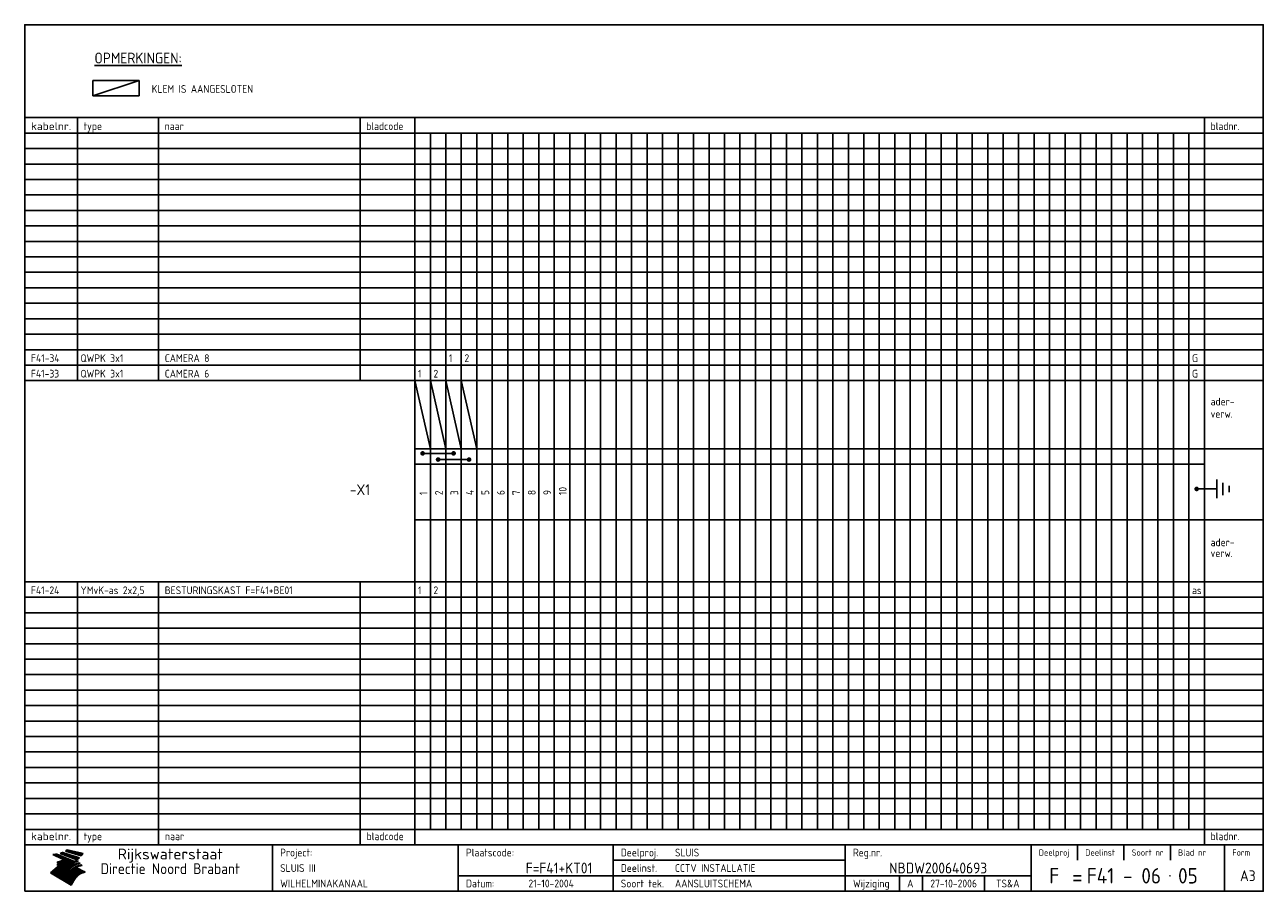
# Model space of a CAD drawing. Extents: x 10 to 410, y 10 to 290.
import ezdxf
from ezdxf.enums import TextEntityAlignment as Align

# ---------------------------------------------------------------- set-up
doc = ezdxf.new("R2010")
doc.units = 0
doc.header["$LTSCALE"] = 10
doc.header["$MEASUREMENT"] = 0
doc.layers.get('0').update_dxf_attribs({"linetype": 'CONTINUOUS'})
for name, color, linetype in [('0-25', 7, 'CONTINUOUS'), ('0-35', 2, 'CONTINUOUS'), ('0-50', 3, 'CONTINUOUS'), ('B-25', 7, 'CONTINUOUS'), ('B-35', 2, 'CONTINUOUS')]:
    doc.layers.add(name, color=color, linetype=linetype)
doc.styles.add('ISO', font='iso.shx')
doc.styles.get("Standard").update_dxf_attribs({"font": 'iso.shx'})

# ---------------------------------------------------------------- blocks, each defined once
blk = doc.blocks.new('KADER-A3')
at = {"layer": '0-25'}
for p, q in [((410, 35), (10, 35)), ((410, 30), (10, 30)), ((350, 25), (350, 20)), ((365, 25), (365, 20)), ((380, 25), (380, 20)), ((200, 20), (275, 20)), ((150, 15), (335, 15)), ((292.5, 15), (292.5, 10)), ((300, 15), (300, 10)), ((320, 15), (320, 10))]:
    blk.add_line(p, q, dxfattribs=at)
at = {"layer": '0-25', "color": 7}
for p, q in [((19.1, 21.89), (25.12, 19)), ((19.1, 21.89), (25.12, 19)), ((19.17, 21.86), (20.7, 21.86)), ((19.29, 21.8), (20.83, 21.8)), ((19.4, 21.75), (20.96, 21.75)), ((19.52, 21.69), (21.09, 21.69)), ((19.64, 21.63), (21.22, 21.63)), ((19.74, 21.92), (20.56, 21.92)), ((19.75, 21.58), (21.36, 21.58)), ((19.87, 21.52), (21.49, 21.52)), ((19.99, 21.47), (21.62, 21.47)), ((20.11, 21.41), (21.75, 21.41)), ((20.22, 21.35), (21.88, 21.35)), ((20.25, 21.97), (20.43, 21.97)), ((20.34, 21.3), (22.02, 21.3)), ((20.38, 21.99), (26.02, 19.59)), ((20.38, 21.99), (26.02, 19.59)), ((20.46, 21.24), (22.15, 21.24)), ((20.57, 21.18), (22.28, 21.18)), ((20.69, 21.13), (22.41, 21.13)), ((20.81, 21.07), (22.55, 21.07)), ((20.92, 21.02), (22.68, 21.02)), ((21.04, 20.96), (22.81, 20.96)), ((21.16, 20.9), (22.94, 20.9)), ((21.27, 20.85), (23.07, 20.85)), ((21.39, 20.79), (23.21, 20.79)), ((21.47, 22.25), (26.83, 20.19)), ((21.47, 22.25), (26.83, 20.19)), ((21.49, 22.25), (23.07, 22.25)), ((21.51, 20.73), (23.34, 20.73)), ((21.6, 22.2), (23.25, 22.2)), ((21.63, 20.68), (23.47, 20.68)), ((21.65, 22.31), (22.89, 22.31)), ((21.74, 20.62), (23.6, 20.62)), ((21.75, 22.14), (23.42, 22.14)), ((21.8, 22.37), (22.71, 22.37)), ((21.86, 20.57), (23.73, 20.57)), ((21.9, 22.08), (23.6, 22.08)), ((21.94, 22.42), (22.53, 22.42)), ((21.98, 20.51), (23.87, 20.51)), ((22.04, 22.03), (23.78, 22.03)), ((22.06, 22.48), (22.36, 22.48)), ((22.09, 20.45), (24, 20.45)), ((22.18, 22.53), (27.65, 20.8)), ((22.18, 22.53), (27.65, 20.8)), ((22.19, 21.97), (23.96, 21.97)), ((22.21, 20.4), (24.13, 20.4)), ((22.33, 20.34), (24.26, 20.34)), ((22.34, 21.92), (24.13, 21.92)), ((22.37, 20), (23.08, 20)), ((22.44, 20.28), (24.4, 20.28)), ((22.48, 21.86), (24.31, 21.86)), ((22.49, 20.06), (23.04, 20.06)), ((22.56, 20.23), (24.53, 20.23)), ((22.61, 20.12), (22.93, 20.12)), ((22.63, 21.8), (24.49, 21.8)), ((22.68, 20.17), (24.66, 20.17)), ((22.71, 20.17), (22.82, 20.17)), ((23.11, 20.02), (22.77, 20.2)), ((23.11, 20.02), (22.77, 20.2)), ((22.78, 21.75), (24.67, 21.75)), ((22.79, 20.12), (24.79, 20.12)), ((22.91, 20.06), (24.92, 20.06)), ((22.92, 21.69), (24.85, 21.69)), ((23.03, 20), (25.06, 20)), ((23.07, 21.63), (25.02, 21.63)), ((23.14, 22.99), (28.22, 21.46)), ((23.14, 22.99), (28.22, 21.46)), ((23.15, 22.98), (25.33, 22.98)), ((23.22, 21.58), (25.2, 21.58)), ((23.23, 23.04), (25.09, 23.04)), ((23.32, 23.1), (24.84, 23.1)), ((23.34, 22.93), (25.57, 22.93)), ((23.36, 21.52), (25.38, 21.52)), ((23.4, 23.15), (24.6, 23.15)), ((23.49, 23.21), (24.36, 23.21)), ((23.51, 21.47), (25.56, 21.47)), ((23.52, 22.87), (25.81, 22.87)), ((23.57, 23.27), (24.12, 23.27)), ((23.64, 23.32), (23.87, 23.32)), ((23.66, 21.41), (25.74, 21.41)), ((23.7, 23.36), (28.82, 22.17)), ((23.7, 23.36), (28.82, 22.17)), ((23.71, 22.82), (26.06, 22.82)), ((23.8, 21.35), (25.91, 21.35)), ((23.9, 22.76), (26.3, 22.76)), ((23.95, 21.3), (26.09, 21.3)), ((24.09, 22.7), (26.54, 22.7)), ((24.09, 21.24), (26.27, 21.24)), ((24.24, 21.18), (26.45, 21.18)), ((24.27, 22.65), (26.78, 22.65)), ((24.39, 21.13), (26.62, 21.13)), ((24.46, 22.59), (27.03, 22.59)), ((24.53, 21.07), (26.8, 21.07)), ((24.65, 22.53), (27.27, 22.53)), ((24.68, 21.02), (26.98, 21.02)), ((24.83, 20.96), (27.16, 20.96)), ((24.84, 22.48), (27.51, 22.48)), ((24.97, 20.9), (27.34, 20.9)), ((25.02, 22.42), (27.75, 22.42)), ((25.12, 20.85), (27.51, 20.85)), ((25.21, 22.37), (28, 22.37)), ((25.27, 20.79), (27.63, 20.79)), ((25.4, 22.31), (28.24, 22.31)), ((25.41, 20.73), (27.57, 20.73)), ((25.56, 20.68), (27.51, 20.68)), ((25.58, 22.25), (28.48, 22.25)), ((25.71, 20.62), (27.44, 20.62)), ((25.77, 22.2), (28.72, 22.2)), ((25.85, 20.57), (27.37, 20.57)), ((25.96, 22.14), (28.79, 22.14)), ((26, 20.51), (27.29, 20.51)), ((26.15, 22.08), (28.75, 22.08)), ((26.15, 20.45), (27.22, 20.45)), ((26.29, 20.4), (27.14, 20.4)), ((26.33, 22.03), (28.71, 22.03)), ((26.44, 20.34), (27.06, 20.34)), ((26.52, 21.97), (28.66, 21.97)), ((26.59, 20.28), (26.97, 20.28)), ((26.71, 21.92), (28.62, 21.92)), ((26.73, 20.23), (26.89, 20.23)), ((26.9, 21.86), (28.57, 21.86)), ((27.08, 21.8), (28.52, 21.8)), ((27.27, 21.75), (28.48, 21.75)), ((27.46, 21.69), (28.43, 21.69)), ((27.65, 21.63), (28.38, 21.63)), ((27.83, 21.58), (28.33, 21.58)), ((28.02, 21.52), (28.28, 21.52)), ((28.21, 21.47), (28.22, 21.47)), ((20.58, 17.88), (18.3, 16)), ((20.58, 17.88), (18.3, 16)), ((24.94, 11.97), (18.3, 16)), ((24.94, 11.97), (18.3, 16)), ((18.31, 16.01), (20.96, 16.01)), ((18.38, 16.07), (21.46, 16.07)), ((18.45, 16.12), (21.88, 16.12)), ((18.52, 16.18), (22.15, 16.18)), ((18.59, 16.23), (22.38, 16.23)), ((18.65, 16.29), (22.58, 16.29)), ((18.72, 16.35), (22.75, 16.35)), ((18.79, 16.4), (22.91, 16.4)), ((18.86, 16.46), (20.6, 16.46)), ((18.93, 16.52), (20.6, 16.52)), ((18.99, 16.57), (20.6, 16.57)), ((19.06, 16.63), (20.6, 16.63)), ((19.13, 16.68), (20.6, 16.68)), ((19.2, 16.74), (20.6, 16.74)), ((19.27, 16.8), (20.6, 16.8)), ((19.33, 16.85), (21.07, 16.85)), ((19.4, 16.91), (21.55, 16.91)), ((19.47, 16.97), (21.88, 16.97)), ((19.54, 17.02), (22.13, 17.02)), ((19.61, 17.08), (22.34, 17.08)), ((19.67, 17.13), (20.6, 17.13)), ((19.74, 17.19), (20.6, 17.19)), ((19.81, 17.25), (20.6, 17.25)), ((19.88, 17.3), (20.6, 17.3)), ((19.95, 17.36), (20.6, 17.36)), ((20.01, 17.42), (20.6, 17.42)), ((20.08, 17.47), (20.93, 17.47)), ((20.15, 17.53), (21.26, 17.53)), ((20.22, 17.58), (21.51, 17.58)), ((20.29, 17.64), (21.72, 17.64)), ((20.35, 17.7), (21.9, 17.7)), ((20.42, 17.75), (22.07, 17.75)), ((20.49, 17.81), (22.22, 17.81)), ((20.56, 17.87), (22.36, 17.87)), ((20.6, 19.11), (20.58, 19.51)), ((20.6, 19.11), (20.58, 19.51)), ((20.58, 19.5), (22.09, 19.5)), ((20.58, 19.44), (21.95, 19.44)), ((20.59, 19.38), (21.79, 19.38)), ((20.59, 19.33), (21.62, 19.33)), ((20.59, 19.27), (21.42, 19.27)), ((20.6, 19.22), (21.2, 19.22)), ((20.6, 19.16), (20.93, 19.16)), ((20.6, 19.11), (20.69, 19.12)), ((20.6, 19.11), (20.69, 19.12)), ((20.6, 18.79), (20.77, 18.81)), ((20.6, 18.79), (20.77, 18.81)), ((20.6, 18.29), (20.6, 18.79)), ((20.6, 18.29), (20.6, 18.79)), ((20.6, 18.77), (22.46, 18.77)), ((20.6, 18.71), (22.33, 18.71)), ((20.6, 18.65), (22.19, 18.65)), ((20.6, 18.6), (22.04, 18.6)), ((20.6, 18.54), (21.87, 18.54)), ((20.6, 18.48), (21.68, 18.48)), ((20.6, 18.43), (21.46, 18.43)), ((20.6, 18.37), (21.21, 18.37)), ((20.6, 18.29), (20.88, 18.32)), ((20.6, 18.29), (20.88, 18.32)), ((20.6, 18.32), (20.87, 18.32)), ((20.6, 17.88), (20.86, 17.91)), ((20.6, 17.88), (20.86, 17.91)), ((20.6, 17.43), (20.97, 17.48)), ((20.6, 17.43), (20.97, 17.48)), ((20.6, 17.43), (20.6, 17.09)), ((20.6, 17.43), (20.6, 17.09)), ((20.6, 17.09), (21.26, 17.16)), ((20.6, 17.09), (21.26, 17.16)), ((20.6, 16.8), (21.37, 16.89)), ((20.6, 16.8), (21.37, 16.89)), ((20.6, 16.8), (20.6, 16.45)), ((20.6, 16.8), (20.6, 16.45)), ((20.6, 16.45), (21.56, 16.56)), ((20.6, 16.45), (21.56, 16.56)), ((20.6, 15.97), (21.67, 16.09)), ((20.6, 15.97), (21.67, 16.09)), ((20.7, 16.46), (23.06, 16.46)), ((20.9, 19.55), (22.23, 19.55)), ((20.9, 18.82), (22.59, 18.82)), ((20.98, 17.92), (22.5, 17.92)), ((21.02, 17.13), (22.53, 17.13)), ((21.19, 19.61), (22.35, 19.61)), ((21.2, 16.52), (23.2, 16.52)), ((21.32, 18.88), (22.71, 18.88)), ((21.32, 17.98), (22.62, 17.98)), ((21.42, 19.67), (22.47, 19.67)), ((21.47, 17.19), (22.7, 17.19)), ((21.59, 18.03), (22.74, 18.03)), ((21.61, 18.93), (22.82, 18.93)), ((21.62, 19.72), (22.59, 19.72)), ((21.72, 16.57), (23.32, 16.57)), ((21.77, 17.25), (22.85, 17.25)), ((21.8, 19.78), (22.69, 19.78)), ((21.8, 18.09), (22.85, 18.09)), ((21.84, 18.99), (22.92, 18.99)), ((21.96, 19.83), (22.79, 19.83)), ((21.99, 18.15), (22.95, 18.15)), ((22.01, 17.3), (22.99, 17.3)), ((22.03, 19.05), (23.03, 19.05)), ((22.1, 16.63), (23.44, 16.63)), ((22.11, 19.89), (22.89, 19.89)), ((22.16, 18.2), (23.05, 18.2)), ((22.21, 19.1), (23.12, 19.1)), ((22.21, 17.36), (23.12, 17.36)), ((22.24, 19.95), (22.99, 19.95)), ((22.31, 18.26), (23.15, 18.26)), ((22.36, 19.16), (23.22, 19.16)), ((22.38, 16.68), (23.56, 16.68)), ((22.39, 17.42), (23.24, 17.42)), ((22.45, 18.32), (23.24, 18.32)), ((22.51, 19.22), (23.3, 19.22)), ((22.56, 17.47), (23.36, 17.47)), ((22.59, 18.37), (23.33, 18.37)), ((22.6, 16.74), (23.66, 16.74)), ((22.64, 19.27), (23.39, 19.27)), ((22.71, 18.43), (23.42, 18.43)), ((22.71, 17.53), (23.47, 17.53)), ((22.77, 19.33), (23.47, 19.33)), ((22.79, 16.8), (23.77, 16.8)), ((22.83, 18.48), (23.5, 18.48)), ((22.84, 17.58), (23.57, 17.58)), ((22.89, 19.38), (23.55, 19.38)), ((22.94, 18.54), (23.58, 18.54)), ((22.96, 16.85), (23.86, 16.85)), ((22.97, 17.64), (23.67, 17.64)), ((23, 19.44), (23.63, 19.44)), ((23.04, 18.6), (23.66, 18.6)), ((23.1, 19.5), (23.72, 19.5)), ((23.1, 17.7), (23.77, 17.7)), ((23.12, 16.91), (23.96, 16.91)), ((23.14, 18.65), (23.74, 18.65)), ((23.15, 19.95), (25.19, 19.95)), ((23.21, 19.55), (23.8, 19.55)), ((23.21, 17.75), (23.86, 17.75)), ((23.21, 16.01), (28.9, 16.01)), ((23.24, 18.71), (23.82, 18.71)), ((23.26, 19.89), (25.32, 19.89)), ((23.26, 16.97), (24.05, 16.97)), ((23.3, 19.61), (23.88, 19.61)), ((23.32, 17.81), (23.95, 17.81)), ((23.33, 18.77), (23.91, 18.77)), ((23.37, 16.07), (29.08, 16.07)), ((23.38, 19.83), (25.45, 19.83)), ((23.39, 19.67), (23.81, 19.67)), ((23.39, 17.02), (24.14, 17.02)), ((23.42, 18.82), (23.99, 18.82)), ((23.42, 17.87), (24.03, 17.87)), ((23.45, 19.7), (23.58, 19.79)), ((23.45, 19.7), (23.58, 19.79)), ((23.48, 19.72), (23.7, 19.72)), ((23.5, 19.78), (25.58, 19.78)), ((23.51, 18.88), (24.07, 18.88)), ((23.51, 16.12), (29.27, 16.12)), ((23.52, 17.92), (24.11, 17.92)), ((23.52, 17.08), (24.22, 17.08)), ((23.54, 18.9), (24.3, 19.42)), ((23.54, 18.9), (24.3, 19.42)), ((23.56, 19.78), (23.59, 19.78)), ((23.56, 19.39), (23.9, 19.62)), ((23.56, 19.39), (23.9, 19.62)), ((23.58, 19.79), (23.9, 19.62)), ((23.58, 19.79), (23.9, 19.62)), ((23.59, 18.93), (24.15, 18.93)), ((23.61, 19.72), (25.72, 19.72)), ((23.62, 17.98), (24.2, 17.98)), ((23.63, 17.13), (24.3, 17.13)), ((23.65, 18.59), (24.62, 19.25)), ((23.65, 18.59), (24.62, 19.25)), ((29.41, 16.17), (23.65, 16.17)), ((23.67, 18.99), (24.23, 18.99)), ((23.71, 18.03), (24.28, 18.03)), ((23.73, 19.67), (25.85, 19.67)), ((23.75, 19.05), (24.32, 19.05)), ((23.75, 17.19), (24.38, 17.19)), ((23.77, 16.23), (29.47, 16.23)), ((23.79, 18.09), (24.36, 18.09)), ((23.83, 19.1), (24.4, 19.1)), ((23.85, 19.61), (25.98, 19.61)), ((23.85, 17.25), (24.46, 17.25)), ((23.88, 18.15), (24.44, 18.15)), ((23.89, 16.29), (29.36, 16.29)), ((23.92, 19.16), (24.48, 19.16)), ((23.94, 18.19), (25.23, 19.07)), ((23.94, 18.19), (25.23, 19.07)), ((23.95, 17.3), (24.55, 17.3)), ((23.96, 19.55), (25.96, 19.55)), ((23.96, 18.2), (24.53, 18.2)), ((24, 19.22), (24.56, 19.22)), ((24, 16.35), (29.24, 16.35)), ((24.04, 18.26), (24.61, 18.26)), ((24.05, 17.36), (24.63, 17.36)), ((24.06, 17.88), (25.34, 18.76)), ((24.06, 17.88), (25.34, 18.76)), ((24.08, 19.5), (25.88, 19.5)), ((24.08, 19.27), (24.58, 19.27)), ((24.11, 16.4), (29.13, 16.4)), ((24.13, 18.32), (24.69, 18.32)), ((24.14, 17.42), (24.71, 17.42)), ((24.16, 19.33), (24.47, 19.33)), ((24.2, 19.44), (25.79, 19.44)), ((24.21, 18.37), (24.77, 18.37)), ((24.21, 16.46), (29.02, 16.46)), ((24.23, 17.47), (24.79, 17.47)), ((24.24, 17.48), (25.52, 18.36)), ((24.24, 17.48), (25.52, 18.36)), ((24.25, 19.38), (24.36, 19.38)), ((24.29, 18.43), (24.85, 18.43)), ((24.3, 19.42), (24.62, 19.25)), ((24.3, 19.42), (24.62, 19.25)), ((24.31, 19.38), (25.71, 19.38)), ((24.31, 17.53), (24.87, 17.53)), ((24.31, 16.52), (28.91, 16.52)), ((24.35, 17.17), (25.64, 18.05)), ((24.35, 17.17), (25.64, 18.05)), ((24.37, 18.48), (24.94, 18.48)), ((24.39, 17.58), (24.96, 17.58)), ((24.4, 16.57), (28.79, 16.57)), ((24.43, 19.33), (25.62, 19.33)), ((24.45, 18.54), (25.02, 18.54)), ((24.47, 17.64), (25.04, 17.64)), ((24.49, 16.63), (28.68, 16.63)), ((24.54, 18.6), (25.1, 18.6)), ((24.55, 19.27), (25.54, 19.27)), ((24.56, 17.7), (25.12, 17.7)), ((24.57, 16.68), (28.57, 16.68)), ((24.62, 18.65), (25.18, 18.65)), ((24.63, 16.72), (25.91, 17.6)), ((24.63, 16.72), (25.91, 17.6)), ((24.64, 17.75), (25.2, 17.75)), ((24.66, 16.74), (28.45, 16.74)), ((24.67, 19.22), (25.45, 19.22)), ((24.7, 18.71), (25.27, 18.71)), ((24.72, 17.81), (25.29, 17.81)), ((24.74, 16.8), (28.34, 16.8)), ((24.78, 19.16), (25.37, 19.16)), ((24.78, 18.77), (25.34, 18.77)), ((24.8, 17.87), (25.37, 17.87)), ((24.82, 16.85), (28.23, 16.85)), ((24.87, 18.82), (25.4, 18.82)), ((24.89, 17.92), (25.45, 17.92)), ((24.9, 19.1), (25.28, 19.1)), ((24.9, 16.91), (28.11, 16.91)), ((24.95, 18.88), (25.45, 18.88)), ((24.97, 17.98), (25.53, 17.98)), ((24.99, 16.97), (28, 16.97)), ((25.02, 19.05), (25.2, 19.05)), ((25.03, 18.93), (25.51, 18.93)), ((25.05, 18.03), (25.61, 18.03)), ((25.07, 17.02), (27.89, 17.02)), ((25.11, 18.99), (25.57, 18.99)), ((26.02, 19.59), (25.12, 19)), ((26.02, 19.59), (25.12, 19)), ((25.13, 18.09), (25.68, 18.09)), ((25.15, 17.08), (27.77, 17.08)), ((25.19, 19.05), (25.63, 19.05)), ((25.21, 18.15), (25.75, 18.15)), ((25.23, 17.13), (27.66, 17.13)), ((25.26, 19.1), (25.7, 19.1)), ((25.3, 18.2), (25.82, 18.2)), ((25.31, 17.19), (27.55, 17.19)), ((25.33, 19.16), (25.77, 19.16)), ((25.38, 18.26), (25.89, 18.26)), ((25.39, 19.22), (25.85, 19.22)), ((25.4, 17.25), (27.43, 17.25)), ((25.46, 18.32), (25.97, 18.32)), ((25.47, 19.27), (25.93, 19.27)), ((25.48, 17.3), (27.32, 17.3)), ((25.54, 19.33), (26.03, 19.33)), ((25.54, 18.37), (26.06, 18.37)), ((25.56, 17.36), (27.21, 17.36)), ((25.62, 18.43), (26.14, 18.43)), ((25.63, 19.38), (26.13, 19.38)), ((25.64, 17.42), (27.1, 17.42)), ((25.7, 18.48), (26.24, 18.48)), ((25.72, 19.44), (26.24, 19.44)), ((25.73, 17.47), (26.98, 17.47)), ((25.79, 18.54), (26.34, 18.54)), ((25.81, 17.53), (26.87, 17.53)), ((25.82, 19.5), (26.36, 19.5)), ((25.89, 18.6), (26.46, 18.6)), ((25.89, 17.58), (26.76, 17.58)), ((25.93, 19.55), (26.53, 19.55)), ((25.96, 17.64), (26.64, 17.64)), ((25.99, 18.65), (26.58, 18.65)), ((26.04, 17.7), (26.59, 17.7)), ((26.06, 19.61), (26.85, 19.61)), ((26.1, 18.71), (26.72, 18.71)), ((26.12, 17.75), (26.67, 17.75)), ((26.2, 17.81), (26.76, 17.81)), ((26.21, 19.67), (27.23, 19.67)), ((26.23, 18.77), (26.89, 18.77)), ((26.29, 17.87), (26.86, 17.87)), ((26.37, 18.82), (27.09, 18.82)), ((26.39, 17.92), (26.97, 17.92)), ((26.44, 19.72), (27.18, 19.72)), ((26.49, 17.98), (27.09, 17.98)), ((26.53, 18.88), (27.34, 18.88)), ((26.56, 17.68), (29.54, 16.2)), ((26.56, 17.68), (29.54, 16.2)), ((26.6, 18.03), (27.22, 18.03)), ((26.72, 18.09), (27.38, 18.09)), ((26.73, 18.93), (27.66, 18.93)), ((26.85, 18.15), (27.56, 18.15)), ((26.99, 18.99), (27.9, 18.99)), ((27, 18.2), (27.8, 18.2)), ((27.13, 19.78), (27.25, 19.64)), ((27.13, 19.78), (27.25, 19.64)), ((27.18, 18.26), (28.13, 18.26)), ((27.26, 19.05), (27.84, 19.05)), ((27.39, 18.32), (28.47, 18.32)), ((27.7, 18.37), (28.49, 18.37)), ((27.78, 19.1), (27.93, 18.96)), ((27.78, 19.1), (27.93, 18.96)), ((28, 18.43), (28.44, 18.43)), ((28.29, 15.83), (29.54, 16.2)), ((28.29, 15.83), (29.54, 16.2)), ((28.39, 18.48), (28.54, 18.32)), ((28.39, 18.48), (28.54, 18.32)), ((29.54, 16.2), (29.45, 16.17)), ((29.54, 16.2), (29.45, 16.17)), ((29.46, 16.18), (29.47, 16.18)), ((18.38, 15.95), (20.6, 15.95)), ((18.47, 15.9), (20.6, 15.9)), ((18.57, 15.84), (20.6, 15.84)), ((18.66, 15.78), (20.6, 15.78)), ((18.75, 15.73), (20.6, 15.73)), ((18.85, 15.67), (20.6, 15.67)), ((18.94, 15.62), (20.6, 15.62)), ((19.03, 15.56), (27.83, 15.56)), ((19.12, 15.5), (27.75, 15.5)), ((19.22, 15.45), (27.66, 15.45)), ((19.31, 15.39), (27.58, 15.39)), ((19.4, 15.33), (27.5, 15.33)), ((19.49, 15.28), (27.43, 15.28)), ((19.59, 15.22), (27.36, 15.22)), ((19.68, 15.17), (27.29, 15.17)), ((19.77, 15.11), (27.22, 15.11)), ((19.86, 15.05), (27.15, 15.05)), ((19.96, 15), (27.09, 15)), ((20.05, 14.94), (27.02, 14.94)), ((20.14, 14.88), (26.96, 14.88)), ((20.24, 14.83), (26.9, 14.83)), ((20.33, 14.77), (26.84, 14.77)), ((20.42, 14.72), (26.79, 14.72)), ((20.51, 14.66), (26.73, 14.66)), ((20.6, 15.97), (20.6, 15.58)), ((20.6, 15.97), (20.6, 15.58)), ((20.6, 15.58), (21.95, 15.73)), ((20.6, 15.58), (21.95, 15.73)), ((20.61, 14.6), (26.68, 14.6)), ((20.7, 14.55), (26.62, 14.55)), ((20.79, 14.49), (26.57, 14.49)), ((20.88, 14.43), (26.52, 14.43)), ((20.94, 15.62), (27.92, 15.62)), ((20.98, 14.38), (26.47, 14.38)), ((21.07, 14.32), (26.42, 14.32)), ((21.16, 14.27), (26.38, 14.27)), ((21.25, 14.21), (26.33, 14.21)), ((21.35, 14.15), (26.29, 14.15)), ((21.44, 14.1), (26.24, 14.1)), ((21.45, 15.67), (28.01, 15.67)), ((21.53, 14.04), (26.2, 14.04)), ((21.63, 13.98), (26.16, 13.98)), ((21.72, 13.93), (26.12, 13.93)), ((21.81, 13.87), (26.08, 13.87)), ((21.9, 13.82), (26.04, 13.82)), ((21.96, 15.73), (28.11, 15.73)), ((22, 13.76), (26, 13.76)), ((22.09, 13.7), (25.96, 13.7)), ((22.18, 13.65), (25.93, 13.65)), ((22.27, 13.59), (25.89, 13.59)), ((22.34, 15.78), (28.21, 15.78)), ((22.37, 13.53), (25.86, 13.53)), ((22.46, 13.48), (25.82, 13.48)), ((22.55, 13.42), (25.79, 13.42)), ((22.62, 15.84), (28.33, 15.84)), ((22.65, 13.37), (25.76, 13.37)), ((22.74, 13.31), (25.73, 13.31)), ((22.83, 13.25), (25.69, 13.25)), ((22.84, 15.9), (28.52, 15.9)), ((22.92, 13.2), (25.66, 13.2)), ((23.02, 13.14), (25.63, 13.14)), ((23.04, 15.95), (28.71, 15.95)), ((23.11, 13.08), (25.59, 13.08)), ((23.2, 13.03), (25.56, 13.03)), ((23.29, 12.97), (25.53, 12.97)), ((23.39, 12.92), (25.5, 12.92)), ((23.48, 12.86), (25.46, 12.86)), ((23.57, 12.8), (25.43, 12.8)), ((23.66, 12.75), (25.4, 12.75)), ((23.76, 12.69), (25.36, 12.69)), ((23.85, 12.63), (25.33, 12.63)), ((23.94, 12.58), (25.3, 12.58)), ((24.04, 12.52), (25.26, 12.52)), ((24.13, 12.47), (25.23, 12.47)), ((24.22, 12.41), (25.2, 12.41)), ((24.31, 12.35), (25.17, 12.35)), ((24.41, 12.3), (25.13, 12.3)), ((24.5, 12.24), (25.1, 12.24)), ((24.59, 12.18), (25.07, 12.18)), ((24.68, 12.13), (25.03, 12.13)), ((24.78, 12.07), (25, 12.07)), ((24.87, 12.02), (24.97, 12.02)), ((24.94, 11.97), (25.81, 13.45)), ((24.94, 11.97), (25.81, 13.45))]:
    blk.add_line(p, q, dxfattribs=at)
for centre, radius, start, end in [((19.15, 29.7), 7.8, 269.6055, 279.0886), ((19.15, 29.7), 7.8, 269.6055, 279.0886), ((19.93, 25.38), 5.91, 276.3402, 298.7463), ((19.93, 25.38), 5.91, 276.3402, 298.7463), ((19.84, 25.09), 6.03, 278.129, 302.868), ((19.84, 25.09), 6.03, 278.129, 302.868), ((19.84, 27.26), 5.27, 288.0217, 296.3084), ((19.84, 27.26), 5.27, 288.0217, 296.3084), ((20.49, 27.56), 5.28, 300.0654, 307.393), ((20.49, 27.56), 5.28, 300.0654, 307.393), ((24.11, 24.7), 5.26, 301.1147, 312.2814), ((24.11, 24.7), 5.26, 301.1147, 312.2814), ((21.95, 27.32), 8.59, 316.9248, 323.1399), ((21.95, 27.32), 8.59, 316.9248, 323.1399), ((20.21, 23.78), 5.91, 273.6149, 304.3803), ((20.21, 23.78), 5.91, 273.6149, 304.3803), ((20.35, 24.56), 5.76, 274.164, 302.5474), ((20.35, 24.56), 5.76, 274.164, 302.5474), ((20.05, 24.28), 6.02, 277.9472, 305.7139), ((20.05, 24.28), 6.02, 277.9472, 305.7139), ((20.04, 23.49), 6.09, 278.8115, 306.4242), ((20.04, 23.49), 6.09, 278.8115, 306.4242), ((20.53, 23.07), 5.96, 277.0519, 304.973), ((20.53, 23.07), 5.96, 277.0519, 304.973), ((20.72, 22.76), 5.91, 276.3402, 304.3803), ((20.72, 22.76), 5.91, 276.3402, 304.3803), ((21.06, 22.34), 5.81, 274.9043, 303.1745), ((21.06, 22.34), 5.81, 274.9043, 303.1745), ((20.82, 22.06), 6.04, 278.1111, 305.8489), ((20.82, 22.06), 6.04, 278.1111, 305.8489), ((21.3, 21.6), 5.91, 276.3402, 304.3803), ((21.3, 21.6), 5.91, 276.3402, 304.3803), ((27.05, 17.17), 2.63, 107.4286, 133.7799), ((27.05, 17.17), 2.63, 107.4286, 133.7799), ((27.45, 16.91), 2.81, 110.4143, 138.7411), ((27.45, 16.91), 2.81, 110.4143, 138.7411), ((27.57, 15.64), 3.4, 98.1566, 126.9045), ((27.57, 15.64), 3.4, 98.1566, 126.9045), ((27.91, 15.54), 3.39, 100.5835, 132.088), ((27.91, 15.54), 3.39, 100.5835, 132.088), ((28.21, 14.74), 3.67, 95.7581, 128.7216), ((28.21, 14.74), 3.67, 95.7581, 128.7216), ((27.01, 16.84), 2.93, 87.7348, 104.8316), ((27.01, 16.84), 2.93, 87.7348, 104.8316), ((27.37, 15.71), 3.93, 91.7838, 103.2817), ((27.37, 15.71), 3.93, 91.7838, 103.2817), ((28.4, 15.05), 3.21, 96.3886, 125.0052), ((28.4, 15.05), 3.21, 96.3886, 125.0052), ((27.82, 16.31), 2.8, 90.634, 105.1984), ((27.82, 16.31), 2.8, 90.634, 105.1984), ((28.19, 15.04), 3.93, 93.8342, 103.2817), ((28.19, 15.04), 3.93, 93.8342, 103.2817), ((28.58, 15.69), 2.8, 93.8141, 105.1984), ((28.58, 15.69), 2.8, 93.8141, 105.1984), ((28.95, 14.41), 3.93, 96.0135, 103.2817), ((28.95, 14.41), 3.93, 96.0135, 103.2817), ((31.24, 10.26), 6.3, 117.9568, 149.6251), ((31.24, 10.26), 6.3, 117.9568, 149.6251)]:
    blk.add_arc(centre, radius, start, end, dxfattribs=at)
at = {"layer": '0-35'}
for p, q in [((90, 25), (90, 10)), ((150, 25), (150, 10)), ((200, 25), (200, 10)), ((275, 25), (275, 10)), ((335, 25), (335, 10)), ((397.5, 25), (397.5, 10))]:
    blk.add_line(p, q, dxfattribs=at)
at = {"layer": '0-50'}
for p, q in [((10, 25), (410, 25)), ((348.75, 15), (351.25, 15)), ((348.75, 13.5), (351.25, 13.5))]:
    blk.add_line(p, q, dxfattribs=at)
blk.add_lwpolyline([(10, 10), (410, 10), (410, 290), (10, 290)], close=True, dxfattribs=at)
at = {"layer": '0-50', "const_width": 0.25}
blk.add_lwpolyline([(379.75, 15, 1), (380, 15, 1)], format="xyb", close=True, dxfattribs=at)
at = {"layer": '0-25', "style": 'ISO'}
for s, height, p in [('Project:', 2.5, (92.5, 22.5)), ('Plaatscode:', 2.5, (152.5, 22.5)), ('Deelproj.', 2.5, (202.5, 22.5)), ('Reg.nr.', 2.5, (277.5, 22.5)), ('Deelproj', 2, (337.5, 22.5)), ('Deelinst', 2, (352.5, 22.5)), ('Soort nr', 2, (367.5, 22.5)), ('Blad nr', 2, (382.5, 22.5)), ('Form', 2, (400, 22.5)), ('Deelinst.', 2.5, (202.5, 17.5)), ('Datum:', 2.5, (152.5, 12.5)), ('Soort tek.', 2.5, (202.5, 12.5)), ('Wijziging', 2.5, (277.5, 12.5))]:
    blk.add_text(s, height=height, dxfattribs=at).set_placement(p, align=Align.MIDDLE_LEFT)
for tag, p in [('N', (220, 22.5)), ('B', (92.5, 17.5)), ('P', (220, 17.5)), ('C', (92.5, 12.5)), ('U', (220, 12.5)), ('REV', (295, 12.5))]:
    blk.add_attdef(tag, text='', height=2.5, dxfattribs=at).set_placement(p, align=Align.MIDDLE_LEFT)
for tag, p in [('W', (180, 12.5)), ('Z', (310, 12.5)), ('Y', (327.5, 12.5))]:
    blk.add_attdef(tag, text='', height=2.5, dxfattribs=at).set_placement(p, align=Align.MIDDLE)
at = {"layer": '0-35', "style": 'ISO', "width": 1.00614}
blk.add_text('Rijkswaterstaat', height=3.5, dxfattribs=at).set_placement((40, 20.28), (74, 20.28), align=Align.FIT)
at = {"layer": '0-35', "color": 2, "style": 'ISO', "width": 0.948867}
blk.add_text('Directie Noord Brabant', height=3.5, dxfattribs=at).set_placement((34.5, 15.53), (79.5, 15.53), align=Align.FIT)
at = {"layer": '0-35', "style": 'ISO'}
for tag, p in [('X', (178.5, 17.5)), ('FORM', (402.5, 15))]:
    blk.add_attdef(tag, text='', height=3.5, dxfattribs=at).set_placement(p, align=Align.MIDDLE_LEFT)
blk.add_attdef('RNR', text='', height=3.5, dxfattribs=at).set_placement((305, 17.5), align=Align.MIDDLE)
at = {"layer": '0-50', "style": 'ISO'}
for tag, p in [('M', (342.5, 15)), ('O', (365, 15))]:
    blk.add_attdef(tag, text='', height=5, dxfattribs=at).set_placement(p, align=Align.MIDDLE)
blk.add_attdef('Q', text='', height=5, dxfattribs=at).set_placement((382.5, 15), align=Align.MIDDLE_LEFT)

msp = doc.modelspace()

# ---------------------------------------------------------------- linework, layer by layer
for p, q in [((136, 175), (141, 153)), ((141, 175), (146, 153)), ((146, 175), (151, 153)), ((151, 175), (156, 153)), ((138.5, 151.5), (148.5, 151.5)), ((143.5, 149.5), (153.5, 149.5))]:
    msp.add_line(p, q)
at = {"layer": '0-25'}
for p, q in [((10, 260), (410, 260)), ((10, 255), (410, 255)), ((141, 255), (141, 175)), ((146, 255), (146, 175)), ((151, 255), (151, 175)), ((156, 255), (156, 175)), ((161, 255), (161, 30)), ((166, 255), (166, 175)), ((171, 255), (171, 175)), ((176, 255), (176, 175)), ((181, 255), (181, 175)), ((186, 255), (186, 30)), ((191, 255), (191, 175)), ((196, 255), (196, 175)), ((201, 255), (201, 175)), ((206, 255), (206, 175)), ((211, 255), (211, 30)), ((216, 255), (216, 175)), ((221, 255), (221, 175)), ((226, 255), (226, 175)), ((231, 255), (231, 175)), ((236, 255), (236, 30)), ((241, 255), (241, 175)), ((246, 255), (246, 175)), ((251, 255), (251, 175)), ((256, 255), (256, 175)), ((261, 255), (261, 30)), ((266, 255), (266, 175)), ((271, 255), (271, 175)), ((276, 255), (276, 175)), ((281, 255), (281, 175)), ((286, 255), (286, 30)), ((291, 255), (291, 175)), ((296, 255), (296, 175)), ((301, 255), (301, 175)), ((306, 255), (306, 175)), ((311, 255), (311, 30)), ((316, 255), (316, 175)), ((321, 255), (321, 175)), ((326, 255), (326, 175)), ((331, 255), (331, 175)), ((336, 255), (336, 30)), ((341, 255), (341, 175)), ((346, 255), (346, 175)), ((351, 255), (351, 175)), ((356, 255), (356, 175)), ((361, 255), (361, 30)), ((366, 255), (366, 175)), ((371, 255), (371, 175)), ((376, 255), (376, 175)), ((381, 255), (381, 175)), ((386, 255), (386, 30)), ((10, 250), (410, 250)), ((10, 245), (410, 245)), ((10, 240), (410, 240)), ((10, 235), (410, 235)), ((10, 230), (410, 230)), ((10, 225), (410, 225)), ((10, 220), (410, 220)), ((10, 215), (410, 215)), ((10, 210), (410, 210)), ((10, 205), (410, 205)), ((10, 200), (410, 200)), ((10, 195), (410, 195)), ((10, 190), (410, 190)), ((10, 185), (410, 185)), ((10, 180), (410, 180)), ((10, 175), (410, 175)), ((141, 175), (141, 110)), ((146, 175), (146, 110)), ((151, 175), (151, 110)), ((156, 175), (156, 110)), ((166, 175), (166, 110)), ((171, 175), (171, 110)), ((176, 175), (176, 110)), ((181, 175), (181, 110)), ((191, 175), (191, 110)), ((196, 175), (196, 110)), ((201, 175), (201, 110)), ((206, 175), (206, 110)), ((216, 175), (216, 110)), ((221, 175), (221, 110)), ((226, 175), (226, 110)), ((231, 175), (231, 110)), ((241, 175), (241, 110)), ((246, 175), (246, 110)), ((251, 175), (251, 110)), ((256, 175), (256, 110)), ((266, 175), (266, 110)), ((271, 175), (271, 110)), ((276, 175), (276, 110)), ((281, 175), (281, 110)), ((291, 175), (291, 110)), ((296, 175), (296, 110)), ((301, 175), (301, 110)), ((306, 175), (306, 110)), ((316, 175), (316, 110)), ((321, 175), (321, 110)), ((326, 175), (326, 110)), ((331, 175), (331, 110)), ((341, 175), (341, 110)), ((346, 175), (346, 110)), ((351, 175), (351, 110)), ((356, 175), (356, 110)), ((366, 175), (366, 110)), ((371, 175), (371, 110)), ((376, 175), (376, 110)), ((381, 175), (381, 110)), ((136, 148), (391, 148)), ((389, 140), (395, 140)), ((395, 143), (395, 137)), ((397, 142), (397, 138)), ((399, 141), (399, 139)), ((10, 110), (410, 110)), ((141, 110), (141, 30)), ((146, 110), (146, 30)), ((151, 110), (151, 30)), ((156, 110), (156, 30)), ((166, 110), (166, 30)), ((171, 110), (171, 30)), ((176, 110), (176, 30)), ((181, 110), (181, 30)), ((191, 110), (191, 30)), ((196, 110), (196, 30)), ((201, 110), (201, 30)), ((206, 110), (206, 30)), ((216, 110), (216, 30)), ((221, 110), (221, 30)), ((226, 110), (226, 30)), ((231, 110), (231, 30)), ((241, 110), (241, 30)), ((246, 110), (246, 30)), ((251, 110), (251, 30)), ((256, 110), (256, 30)), ((266, 110), (266, 30)), ((271, 110), (271, 30)), ((276, 110), (276, 30)), ((281, 110), (281, 30)), ((291, 110), (291, 30)), ((296, 110), (296, 30)), ((301, 110), (301, 30)), ((306, 110), (306, 30)), ((316, 110), (316, 30)), ((321, 110), (321, 30)), ((326, 110), (326, 30)), ((331, 110), (331, 30)), ((341, 110), (341, 30)), ((346, 110), (346, 30)), ((351, 110), (351, 30)), ((356, 110), (356, 30)), ((366, 110), (366, 30)), ((371, 110), (371, 30)), ((376, 110), (376, 30)), ((381, 110), (381, 30)), ((10, 105), (410, 105)), ((10, 100), (410, 100)), ((10, 95), (410, 95)), ((10, 90), (410, 90)), ((10, 85), (410, 85)), ((10, 80), (410, 80)), ((10, 75), (410, 75)), ((10, 70), (410, 70)), ((10, 65), (410, 65)), ((10, 60), (410, 60)), ((10, 55), (410, 55)), ((10, 50), (410, 50)), ((10, 45), (410, 45)), ((10, 40), (410, 40))]:
    msp.add_line(p, q, dxfattribs=at)
at = {"layer": '0-25', "const_width": 0.75}
for points in [[(138.125, 151.5, 1), (138.875, 151.5, 1)], [(148.125, 151.5, 1), (148.875, 151.5, 1)], [(143.125, 149.5, 1), (143.875, 149.5, 1)], [(153.125, 149.5, 1), (153.875, 149.5, 1)], [(388.125, 140, 1), (388.875, 140, 1)]]:
    msp.add_lwpolyline(points, format="xyb", close=True, dxfattribs=at)
at = {"layer": '0-35'}
for p, q in [((32, 272), (32, 267)), ((47, 272), (32, 272)), ((32, 267), (47, 272)), ((47, 267), (47, 272)), ((32, 267), (47, 267)), ((27, 260), (27, 175)), ((53.212, 260), (53.212, 175)), ((118.274, 260), (118.274, 175)), ((136, 260), (136, 25)), ((391, 260), (391, 25)), ((136, 153), (410, 153)), ((136, 130), (410, 130)), ((27, 110), (27, 25)), ((53.212, 110), (53.212, 25)), ((118.274, 110), (118.274, 25))]:
    msp.add_line(p, q, dxfattribs=at)

# ---------------------------------------------------------------- block references
ref = msp.add_blockref('KADER-A3', (0, 0))
ref.add_attrib('B', 'SLUIS III', dxfattribs={"layer": '0-25', "height": 2.5, "style": 'ISO'}).set_placement((92.5, 17.5), align=Align.MIDDLE_LEFT)
ref.add_attrib('C', 'WILHELMINAKANAAL', dxfattribs={"layer": '0-25', "height": 2.5, "style": 'ISO'}).set_placement((92.5, 12.5), align=Align.MIDDLE_LEFT)
ref.add_attrib('N', 'SLUIS', dxfattribs={"layer": '0-25', "height": 2.5, "style": 'ISO'}).set_placement((220, 22.5), align=Align.MIDDLE_LEFT)
ref.add_attrib('P', 'CCTV INSTALLATIE', dxfattribs={"layer": '0-25', "height": 2.5, "style": 'ISO'}).set_placement((220, 17.5), align=Align.MIDDLE_LEFT)
ref.add_attrib('U', 'AANSLUITSCHEMA', dxfattribs={"layer": '0-25', "height": 2.5, "style": 'ISO'}).set_placement((220, 12.5), align=Align.MIDDLE_LEFT)
ref.add_attrib('M', 'F', dxfattribs={"layer": '0-50', "height": 5, "style": 'ISO'}).set_placement((342.5, 15), align=Align.MIDDLE)
ref.add_attrib('O', 'F41 - 06', dxfattribs={"layer": '0-50', "height": 5, "style": 'ISO'}).set_placement((365, 15), align=Align.MIDDLE)
ref.add_attrib('Q', '05', dxfattribs={"layer": '0-50', "height": 5, "style": 'ISO'}).set_placement((382.5, 15), align=Align.MIDDLE_LEFT)
ref.add_attrib('X', 'F=F41+KT01', dxfattribs={"layer": '0-35', "height": 3.5, "style": 'ISO'}).set_placement((171.809, 17.5), align=Align.MIDDLE_LEFT)
ref.add_attrib('RNR', 'NBDW200640693', dxfattribs={"layer": '0-35', "height": 3.5, "style": 'ISO'}).set_placement((305, 17.5), align=Align.MIDDLE)
ref.add_attrib('W', '21-10-2004', dxfattribs={"layer": '0-25', "height": 2.5, "style": 'ISO'}).set_placement((180, 12.5), align=Align.MIDDLE)
ref.add_attrib('FORM', 'A3', dxfattribs={"layer": '0-35', "height": 3.5, "style": 'ISO'}).set_placement((402.5, 15), align=Align.MIDDLE_LEFT)
ref.add_attrib('REV', 'A', dxfattribs={"layer": '0-25', "height": 2.5, "style": 'ISO'}).set_placement((295, 12.5), align=Align.MIDDLE_LEFT)
ref.add_attrib('Z', '27-10-2006', dxfattribs={"layer": '0-25', "height": 2.5, "style": 'ISO'}).set_placement((310, 12.5), align=Align.MIDDLE)
ref.add_attrib('Y', 'TS&A', dxfattribs={"layer": '0-25', "height": 2.5, "style": 'ISO'}).set_placement((327.5, 12.5), align=Align.MIDDLE)

# ---------------------------------------------------------------- texts
at = {"layer": 'B-25'}
for s, p in [('KLEM IS AANGESLOTEN', (51, 268)), ('F41-34', (12, 181)), ('QWPK 3x1', (28, 181)), ('CAMERA 8', (55.212, 181)), ('1', (147, 181)), ('2', (152, 181)), ('G', (387, 181)), ('F41-33', (12, 176)), ('QWPK 3x1', (28, 176)), ('CAMERA 6', (55.212, 176)), ('1', (137, 176)), ('2', (142, 176)), ('G', (387, 176)), ('F41-24', (12, 106)), ('YMvK-as 2x2,5', (28, 106)), ('BESTURINGSKAST F=F41+BE01', (55.212, 106)), ('1', (137, 106)), ('2', (142, 106)), ('as', (387, 106)), ('.', (387, 106))]:
    msp.add_text(s, height=2.5, dxfattribs=at).set_placement(p)
at = {"layer": 'B-25', "style": 'ISO', "width": 1.11828}
for p, p2 in [((12, 256), (25, 256)), ((12, 26.5), (25, 26.5))]:
    msp.add_text('kabelnr.', height=2.5, dxfattribs=at).set_placement(p, p2, align=Align.FIT)
at = {"layer": 'B-25', "style": 'ISO'}
for s, p in [('type', (29, 256)), ('naar', (55.212, 256)), ('bladcode', (120.274, 256)), ('bladnr.', (393, 256)), ('ader-', (393, 167)), ('verw.', (393, 163)), ('ader-', (393, 121.5)), ('verw.', (393, 118)), ('type', (29, 26.5)), ('naar', (55.319, 26.5)), ('bladcode', (120.397, 26.5)), ('bladnr.', (393, 26.5))]:
    msp.add_text(s, height=2.5, dxfattribs=at).set_placement(p)
at = {"layer": 'B-25'}
for s, p in [('10', (185, 138)), ('1', (140, 138)), ('2', (145, 138)), ('3', (150, 138)), ('4', (155, 138)), ('5', (160, 138)), ('6', (165, 138)), ('7', (170, 138)), ('8', (175, 138)), ('9', (180, 138))]:
    msp.add_text(s, height=2.5, rotation=90, dxfattribs=at).set_placement(p)
at = {"layer": 'B-35'}
for s, p in [('%%UOPMERKINGEN:', (32.5, 277.5)), ('-X1', (115, 138))]:
    msp.add_text(s, height=3.5, dxfattribs=at).set_placement(p)

doc.saveas('drawing.dxf')
